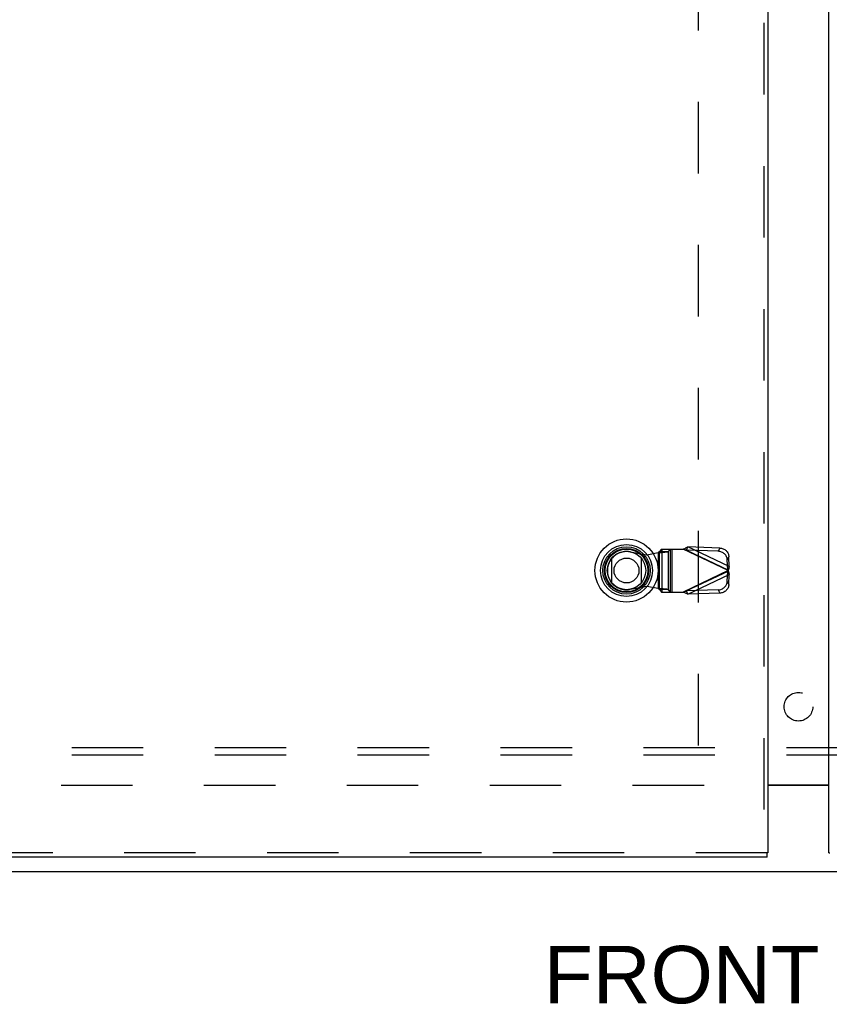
# Model space of a CAD drawing. Header units: inches. Extents: x 0 to 227, y 0 to 147.
# Tile 56 of 256: x 57 to 71, y 39 to 56. Entities that reach past the tile are written whole.
import ezdxf

# ---------------------------------------------------------------- set-up
doc = ezdxf.new("R2010")
doc.units = ezdxf.units.IN
doc.header["$LTSCALE"] = 12.466667
doc.header["$MEASUREMENT"] = 0
doc.linetypes.add('HIDDEN', pattern=[0.2, 0.1, -0.1])
doc.layers.get('0').update_dxf_attribs({"linetype": 'CONTINUOUS'})
for name, color, linetype in [('DEFAULT_2', 8, 'HIDDEN'), ('DIMENSIONS', 7, 'CONTINUOUS'), ('LEFTHAND_DOOR_ASSEMBLY', 7, 'CONTINUOUS'), ('RIGHTHAND_DOOR_ASSEMBLY', 7, 'CONTINUOUS'), ('SUBPANEL', 7, 'CONTINUOUS')]:
    doc.layers.add(name, color=color, linetype=linetype)
doc.styles.get("Standard").update_dxf_attribs({"font": 'arial.ttf'})

msp = doc.modelspace()

# ---------------------------------------------------------------- linework, layer by layer
at = {"color": 3, "linetype": 'Continuous'}
msp.add_line((70.307, 43.132), (71.371, 43.132), dxfattribs=at)
at = {"color": 7, "linetype": 'Continuous'}
for p, q in [((71.371, 43.117), (70.307, 43.117)), ((40.891, 41.617), (100.787, 41.617))]:
    msp.add_line(p, q, dxfattribs=at)
at = {"layer": 'DEFAULT_2', "color": 8, "linetype": 'HIDDEN'}
for p, q in [((69.089, 99.916), (69.089, 43.319)), ((69.193, 43.117), (42.589, 43.117))]:
    msp.add_line(p, q, dxfattribs=at)
at = {"layer": 'LEFTHAND_DOOR_ASSEMBLY', "color": 8, "linetype": 'HIDDEN'}
for p, q in [((70.232, 101.292), (70.232, 41.942)), ((68.451, 47.239), (68.412, 47.198)), ((68.451, 47.239), (68.825, 47.239)), ((68.454, 47.239), (68.454, 46.491)), ((68.567, 47.198), (68.606, 47.239)), ((68.609, 46.491), (68.609, 47.239)), ((68.629, 47.239), (68.629, 46.491)), ((68.845, 47.233), (68.825, 47.239)), ((69.613, 46.865), (68.825, 47.239)), ((68.883, 47.221), (68.91, 47.277)), ((69.438, 47.203), (68.883, 47.221)), ((68.883, 47.221), (69.604, 46.878)), ((69.465, 47.259), (68.91, 47.277)), ((69.631, 46.935), (68.91, 47.277)), ((69.465, 47.259), (69.438, 47.203)), ((67.901, 47.195), (68.196, 47.141)), ((68.196, 47.141), (68.392, 47.179)), ((68.392, 47.179), (68.427, 47.182)), ((68.392, 47.179), (68.392, 46.552)), ((68.412, 47.198), (68.567, 47.198)), ((68.412, 46.533), (68.412, 47.198)), ((68.567, 47.198), (68.567, 46.533)), ((69.598, 47.051), (69.625, 47.107)), ((69.604, 46.878), (69.598, 47.051)), ((69.631, 46.935), (69.625, 47.107)), ((69.613, 46.865), (68.825, 46.491)), ((69.631, 46.935), (69.604, 46.878)), ((69.604, 46.852), (68.883, 46.51)), ((68.91, 46.453), (69.631, 46.796)), ((69.598, 46.68), (69.604, 46.852)), ((69.604, 46.852), (69.631, 46.796)), ((69.625, 46.623), (69.631, 46.796)), ((68.196, 46.59), (67.901, 46.536)), ((68.392, 46.552), (68.196, 46.59)), ((68.567, 46.533), (68.412, 46.533)), ((68.412, 46.533), (68.451, 46.491)), ((68.606, 46.491), (68.567, 46.533)), ((69.438, 46.528), (68.883, 46.51)), ((69.438, 46.528), (69.465, 46.472)), ((69.625, 46.623), (69.598, 46.68)), ((68.451, 46.491), (68.825, 46.491)), ((68.825, 46.491), (68.845, 46.498)), ((68.845, 46.498), (68.864, 46.504)), ((68.91, 46.453), (68.883, 46.51)), ((69.465, 46.472), (68.91, 46.453)), ((70.294, 41.942), (41.508, 41.942))]:
    msp.add_line(p, q, dxfattribs=at)
at = {"layer": 'LEFTHAND_DOOR_ASSEMBLY', "color": 3, "linetype": 'Continuous'}
for p, q in [((70.307, 101.292), (70.307, 41.942)), ((70.294, 41.867), (41.508, 41.867))]:
    msp.add_line(p, q, dxfattribs=at)
at = {"layer": 'LEFTHAND_DOOR_ASSEMBLY', "color": 7, "linetype": 'Continuous'}
for p, q in [((67.583, 46.652), (67.583, 47.083)), ((68.095, 47.083), (68.095, 46.652)), ((70.307, 41.942), (70.294, 41.942)), ((70.294, 41.867), (70.294, 41.942))]:
    msp.add_line(p, q, dxfattribs=at)
at = {"layer": 'LEFTHAND_DOOR_ASSEMBLY', "color": 8, "linetype": 'HIDDEN'}
for points in [[(68.825, 47.239), (68.84, 47.246), (68.854, 47.253), (68.868, 47.259), (68.882, 47.265), (68.896, 47.272), (68.91, 47.277)], [(68.883, 47.221), (68.874, 47.224), (68.864, 47.227), (68.845, 47.233)], [(69.465, 47.259), (69.48, 47.258), (69.495, 47.255), (69.51, 47.251), (69.525, 47.246), (69.539, 47.24), (69.552, 47.232), (69.564, 47.223), (69.576, 47.213), (69.586, 47.202), (69.596, 47.19), (69.604, 47.177), (69.611, 47.164), (69.617, 47.15), (69.621, 47.136), (69.624, 47.122), (69.625, 47.107)], [(68.412, 47.198), (68.411, 47.195), (68.409, 47.193), (68.407, 47.191), (68.405, 47.188), (68.402, 47.186), (68.399, 47.184), (68.396, 47.181), (68.392, 47.179)], [(68.427, 47.182), (68.444, 47.183), (68.461, 47.184), (68.477, 47.186), (68.492, 47.187), (68.506, 47.188), (68.519, 47.19), (68.53, 47.191), (68.541, 47.192), (68.55, 47.194), (68.557, 47.195), (68.563, 47.196), (68.567, 47.198)], [(69.598, 47.051), (69.597, 47.065), (69.594, 47.079), (69.59, 47.094), (69.584, 47.107), (69.577, 47.121), (69.569, 47.133), (69.56, 47.145), (69.549, 47.156), (69.537, 47.166), (69.525, 47.175), (69.512, 47.183), (69.498, 47.189), (69.483, 47.195), (69.468, 47.199), (69.453, 47.201), (69.438, 47.203)], [(69.608, 46.872), (69.607, 46.874), (69.605, 46.876), (69.604, 46.878)], [(69.604, 46.852), (69.605, 46.855), (69.607, 46.857), (69.608, 46.859), (69.61, 46.861), (69.613, 46.865)], [(69.613, 46.865), (69.611, 46.868), (69.608, 46.872)], [(69.622, 46.901), (69.616, 46.877), (69.613, 46.865)], [(69.613, 46.865), (69.619, 46.842), (69.622, 46.83), (69.625, 46.818), (69.628, 46.807), (69.631, 46.796)], [(69.631, 46.935), (69.628, 46.924), (69.625, 46.913), (69.622, 46.901)], [(68.567, 46.533), (68.563, 46.535), (68.557, 46.536), (68.55, 46.537), (68.541, 46.539), (68.53, 46.54), (68.519, 46.541), (68.506, 46.543), (68.492, 46.544), (68.477, 46.545), (68.461, 46.547), (68.444, 46.548), (68.427, 46.549), (68.392, 46.552)], [(68.412, 46.533), (68.411, 46.536), (68.409, 46.538), (68.407, 46.54), (68.405, 46.543), (68.402, 46.545), (68.399, 46.547), (68.396, 46.55), (68.392, 46.552)], [(69.438, 46.528), (69.453, 46.53), (69.468, 46.532), (69.483, 46.536), (69.498, 46.541), (69.512, 46.548), (69.525, 46.556), (69.537, 46.565), (69.549, 46.575), (69.56, 46.586), (69.569, 46.598), (69.577, 46.61), (69.584, 46.624), (69.59, 46.637), (69.594, 46.651), (69.597, 46.666), (69.598, 46.68)], [(69.625, 46.623), (69.624, 46.609), (69.621, 46.595), (69.617, 46.581), (69.611, 46.567), (69.604, 46.554), (69.596, 46.541), (69.586, 46.529), (69.576, 46.518), (69.564, 46.508), (69.552, 46.499), (69.539, 46.491), (69.525, 46.485), (69.51, 46.479), (69.495, 46.475), (69.48, 46.473), (69.465, 46.472)], [(68.91, 46.453), (68.896, 46.459), (68.882, 46.465), (68.868, 46.472), (68.854, 46.478), (68.84, 46.485), (68.825, 46.491)], [(68.864, 46.504), (68.874, 46.507), (68.883, 46.51)]]:
    msp.add_lwpolyline(points, dxfattribs=at)
at = {"layer": 'LEFTHAND_DOOR_ASSEMBLY', "color": 7, "linetype": 'Continuous'}
for radius in [0.551, 0.453, 0.413, 0.384, 0.374, 0.335, 0.217]:
    msp.add_circle((67.839, 46.867), radius, dxfattribs=at)
at = {"layer": 'LEFTHAND_DOOR_ASSEMBLY', "color": 8, "linetype": 'HIDDEN'}
msp.add_arc((67.841, 46.865), 0.335, 79.673, 280.327, dxfattribs=at)
at = {"layer": 'RIGHTHAND_DOOR_ASSEMBLY', "color": 3, "linetype": 'Continuous'}
msp.add_line((71.371, 41.942), (71.371, 101.292), dxfattribs=at)
at = {"layer": 'RIGHTHAND_DOOR_ASSEMBLY', "color": 7, "linetype": 'Continuous'}
msp.add_line((71.371, 41.942), (71.384, 41.942), dxfattribs=at)
at = {"layer": 'SUBPANEL', "color": 8, "linetype": 'HIDDEN'}
for p, q in [((96.808, 43.774), (44.87, 43.774)), ((96.808, 43.649), (44.87, 43.649))]:
    msp.add_line(p, q, dxfattribs=at)
msp.add_circle((70.839, 44.492), 0.25, dxfattribs=at)

# ---------------------------------------------------------------- texts
at = {"layer": 'DIMENSIONS', "color": 2, "linetype": 'Continuous', "insert": (70.782, 40.322), "char_height": 1, "width": 8.75093, "attachment_point": 2, "line_spacing_factor": 0.9}
msp.add_mtext('FRONT VIEW', dxfattribs=at)

doc.saveas('drawing.dxf')
